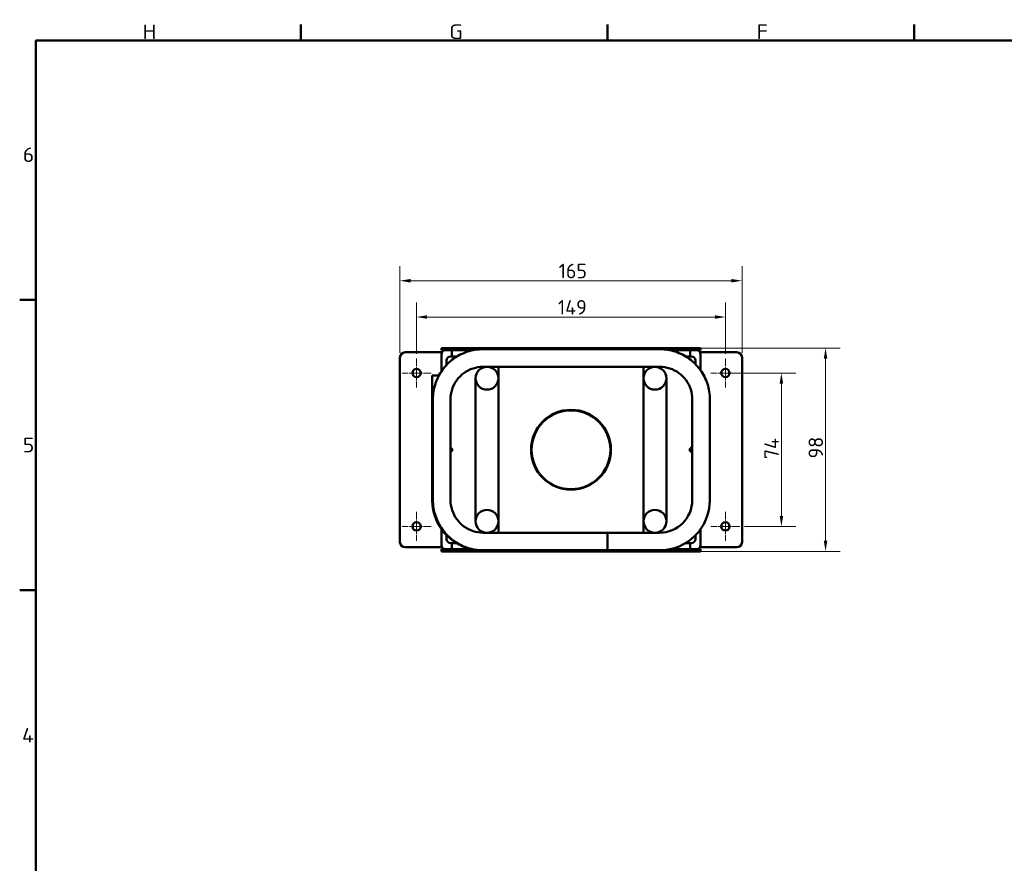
# Model space of a CAD drawing. Header units: millimetres. Extents: x 17 to 1977, y -74 to 835.
# Tile 2 of 5: x 17 to 492, y 428 to 835. Entities that reach past the tile are written whole.
import ezdxf

# ---------------------------------------------------------------- set-up
doc = ezdxf.new("R2010")
doc.units = ezdxf.units.MM
doc.header["$LTSCALE"] = 2
doc.linetypes.add('CHAIN', pattern=[0.3543, 0.2362, -0.0295, 0.0591, -0.0295])
for name, color, linetype, lineweight in [('Bemaßung', 7, 'Continuous', 15), ('Mittelpunktmarkierung', 7, 'Continuous', 20), ('Rahmen', 7, 'Continuous', 50), ('Sichtbar', 7, 'Continuous', 50), ('Symbol', 7, 'Continuous', 18)]:
    doc.layers.add(name, color=color, linetype=linetype, lineweight=lineweight)
doc.styles.add('PohlCon Text gedehnt 110%', font='isocpeur.ttf', dxfattribs={"width": 1.1})
doc.styles.add('PohlCon Text normal (DIN)', font='isocpeur.ttf')
doc.dimstyles.new('POHLCON (DIN)', dxfattribs={"dimscale": 2, "dimtxt": 3.5, "dimasz": 2.55, "dimexe": 3.5, "dimexo": 1.1, "dimgap": 0.6, "dimtad": 1, "dimrnd": 1e-08, "dimtxsty": 'PohlCon Text normal (DIN)', "dimcen": 0.09, "dimdle": 10, "dimclrd": 256, "dimclre": 256, "dimclrt": 256, "dimadec": 1, "dimazin": 2, "dimtfac": 0.771429, "dimtmove": 0, "dimatfit": 3, "dimfxl": 1, "dimtolj": 1, "dimlwd": -1, "dimlwe": -1, "dimarcsym": 0})

# ---------------------------------------------------------------- blocks, each defined once
blk = doc.blocks.new('Ränder Vorgaberahmen')
at = {"layer": 'Rahmen'}
for p, q in [((76.44, 412.5), (76.44, 416.4)), ((150.38, 412.5), (150.38, 416.4)), ((224.31, 412.5), (224.31, 416.4)), ((12.5, 350), (8.6, 350)), ((12.5, 280), (8.6, 280))]:
    blk.add_line(p, q, dxfattribs=at)
at = {"layer": 'Rahmen', "flags": 128}
blk.add_lwpolyline([(12.5, 7.5), (12.5, 412.5), (586.5, 412.5), (586.5, 7.5), (12.5, 7.5)], dxfattribs=at)
at = {"layer": 'Symbol', "char_height": 3.5, "attachment_point": 7, "style": 'PohlCon Text gedehnt 110%'}
for s, insert in [('H', (38.26, 412.9)), ('G', (112.2, 412.9)), ('F', (186.33, 412.9)), ('6', (9.33, 383.25)), ('5', (9.33, 313.25)), ('4', (9.15, 243.25))]:
    blk.add_mtext(s, dxfattribs=dict(at, insert=insert))
blk = doc.blocks.new('*D17')
at = {"layer": 'Bemaßung', "transparency": 16777216}
for p, q in [((208.63, 673.92), (208.63, 698.72)), ((357.63, 673.92), (357.63, 698.72)), ((213.73, 691.72), (352.53, 691.72))]:
    blk.add_line(p, q, dxfattribs=at)
for points in [[(213.73, 692.57), (213.73, 690.87), (208.63, 691.72)], [(352.53, 692.57), (352.53, 690.87), (357.63, 691.72)]]:
    blk.add_solid(points, dxfattribs=at)
at = {"layer": 'Defpoints', "color": 0, "transparency": 16777216}
for p in [(357.63, 691.72), (208.63, 671.72), (357.63, 671.72)]:
    blk.add_point(p, dxfattribs=at)
at = {"layer": 'Bemaßung', "transparency": 16777216, "insert": (276.83, 699.92), "char_height": 7, "attachment_point": 1, "style": 'PohlCon Text normal (DIN)'}
blk.add_mtext('\\A1;149', dxfattribs=at)
blk = doc.blocks.new('*D18')
at = {"layer": 'Bemaßung', "transparency": 16777216}
for p, q in [((359.83, 664.72), (391.63, 664.72)), ((384.63, 659.62), (384.63, 595.82)), ((366.83, 590.72), (391.63, 590.72))]:
    blk.add_line(p, q, dxfattribs=at)
for points in [[(383.78, 659.62), (385.48, 659.62), (384.63, 664.72)], [(383.78, 595.82), (385.48, 595.82), (384.63, 590.72)]]:
    blk.add_solid(points, dxfattribs=at)
at = {"layer": 'Defpoints', "color": 0, "transparency": 16777216}
for p in [(357.63, 664.72), (364.63, 590.72), (384.63, 590.72)]:
    blk.add_point(p, dxfattribs=at)
at = {"layer": 'Bemaßung', "transparency": 16777216, "insert": (376.43, 623.17), "char_height": 7, "attachment_point": 1, "rotation": 90, "style": 'PohlCon Text normal (DIN)'}
blk.add_mtext('\\A1;74', dxfattribs=at)
blk = doc.blocks.new('*D19')
at = {"layer": 'Bemaßung', "transparency": 16777216}
for p, q in [((200.63, 674.42), (200.63, 716.22)), ((365.63, 674.42), (365.63, 716.22)), ((205.73, 709.22), (360.53, 709.22))]:
    blk.add_line(p, q, dxfattribs=at)
for points in [[(205.73, 710.07), (205.73, 708.37), (200.63, 709.22)], [(360.53, 710.07), (360.53, 708.37), (365.63, 709.22)]]:
    blk.add_solid(points, dxfattribs=at)
at = {"layer": 'Defpoints', "color": 0, "transparency": 16777216}
for p in [(365.63, 709.22), (200.63, 672.22), (365.63, 672.22)]:
    blk.add_point(p, dxfattribs=at)
at = {"layer": 'Bemaßung', "transparency": 16777216, "insert": (277.18, 717.42), "char_height": 7, "attachment_point": 1, "style": 'PohlCon Text normal (DIN)'}
blk.add_mtext('\\A1;165', dxfattribs=at)
blk = doc.blocks.new('*D20')
at = {"layer": 'Bemaßung', "transparency": 16777216}
for p, q in [((345.33, 676.72), (412.93, 676.72)), ((405.93, 671.62), (405.93, 583.82)), ((345.33, 578.72), (412.93, 578.72))]:
    blk.add_line(p, q, dxfattribs=at)
for points in [[(405.08, 671.62), (406.78, 671.62), (405.93, 676.72)], [(405.08, 583.82), (406.78, 583.82), (405.93, 578.72)]]:
    blk.add_solid(points, dxfattribs=at)
at = {"layer": 'Defpoints', "color": 0, "transparency": 16777216}
for p in [(343.13, 676.72), (343.13, 578.72), (405.93, 578.72)]:
    blk.add_point(p, dxfattribs=at)
at = {"layer": 'Bemaßung', "transparency": 16777216, "insert": (397.73, 623.52), "char_height": 7, "attachment_point": 1, "rotation": 90, "style": 'PohlCon Text normal (DIN)'}
blk.add_mtext('\\A1;98', dxfattribs=at)

msp = doc.modelspace()

# ---------------------------------------------------------------- linework, layer by layer
at = {"layer": 'Mittelpunktmarkierung', "linetype": 'CHAIN', "ltscale": 7.778352}
for p, q in [((208.633, 671.717), (208.633, 657.717)), ((357.633, 671.717), (357.633, 657.717)), ((215.633, 664.717), (201.633, 664.717)), ((364.633, 664.717), (350.633, 664.717)), ((208.633, 597.717), (208.633, 583.717)), ((357.633, 597.717), (357.633, 583.717)), ((215.633, 590.717), (201.633, 590.717)), ((364.633, 590.717), (350.633, 590.717))]:
    msp.add_line(p, q, dxfattribs=at)
at = {"layer": 'Sichtbar'}
for p, q in [((203.133, 674.717), (218.633, 674.717)), ((220.633, 674.717), (218.633, 674.717)), ((220.633, 676.717), (223.133, 676.717)), ((220.633, 676.717), (220.633, 675.717)), ((222.633, 675.717), (220.633, 675.717)), ((220.633, 674.717), (220.633, 673.717)), ((220.633, 674.717), (220.901, 674.717)), ((221.633, 675.717), (221.633, 675.449)), ((225.633, 675.717), (222.633, 675.717)), ((343.133, 676.717), (223.133, 676.717)), ((235.822, 675.717), (223.133, 675.717)), ((225.633, 675.717), (235.822, 675.717)), ((225.633, 672.717), (225.633, 675.717)), ((225.633, 672.717), (225.633, 675.717)), ((240.709, 676.217), (325.945, 676.217)), ((343.133, 675.717), (330.831, 675.717)), ((330.831, 675.717), (340.633, 675.717)), ((340.633, 675.717), (340.633, 672.717)), ((340.633, 675.717), (340.633, 672.717)), ((343.633, 675.717), (340.633, 675.717)), ((343.133, 676.717), (345.633, 676.717)), ((345.633, 675.717), (343.633, 675.717)), ((344.633, 675.449), (344.633, 675.717)), ((345.633, 674.717), (345.365, 674.717)), ((345.633, 675.717), (345.633, 676.717)), ((347.633, 674.717), (345.633, 674.717)), ((345.633, 673.717), (345.633, 674.717)), ((347.633, 674.717), (363.133, 674.717)), ((200.633, 583.217), (200.633, 672.217)), ((220.633, 673.717), (220.633, 665.495)), ((223.133, 670.717), (223.133, 668.629)), ((228.191, 672.717), (225.133, 672.717)), ((341.133, 672.717), (338.463, 672.717)), ((343.133, 669.029), (343.133, 670.717)), ((345.633, 666.055), (345.633, 673.717)), ((365.633, 672.217), (365.633, 583.217)), ((240.709, 667.717), (325.945, 667.717)), ((248.133, 667.717), (248.133, 662.217)), ((318.133, 662.217), (318.133, 667.717)), ((219.413, 663.467), (216.133, 663.467)), ((216.133, 603.467), (216.133, 663.467)), ((237.133, 662.217), (237.133, 637.217)), ((248.133, 648.115), (248.133, 662.217)), ((318.133, 662.217), (318.133, 648.115)), ((329.133, 637.217), (329.133, 662.217)), ((216.52, 603.467), (216.52, 651.967)), ((225.02, 603.467), (225.02, 651.967)), ((341.633, 651.967), (341.633, 603.467)), ((350.133, 651.967), (350.133, 603.467)), ((248.133, 648.115), (248.133, 607.32)), ((318.133, 607.32), (318.133, 648.115)), ((237.133, 637.217), (237.133, 618.217)), ((329.133, 637.217), (329.133, 618.217)), ((225.02, 628.83), (226.133, 627.717)), ((226.133, 627.717), (225.02, 626.604)), ((340.133, 627.717), (341.633, 629.217)), ((341.633, 626.217), (340.133, 627.717)), ((237.133, 618.217), (237.133, 593.217)), ((329.133, 593.217), (329.133, 618.217)), ((248.133, 593.217), (248.133, 607.32)), ((318.133, 607.32), (318.133, 593.217)), ((220.633, 589.396), (220.633, 581.717)), ((248.133, 593.217), (248.133, 587.717)), ((318.133, 587.717), (318.133, 593.217)), ((345.633, 581.717), (345.633, 589.396)), ((223.133, 586.423), (223.133, 584.717)), ((300.767, 587.717), (240.769, 587.717)), ((325.883, 587.717), (300.767, 587.717)), ((343.133, 584.717), (343.133, 586.423)), ((218.633, 580.717), (203.133, 580.717)), ((218.633, 580.717), (220.633, 580.717)), ((220.633, 581.717), (220.633, 580.717)), ((220.633, 580.717), (220.901, 580.717)), ((220.633, 579.717), (222.633, 579.717)), ((220.633, 579.717), (220.633, 578.717)), ((221.633, 579.985), (221.633, 579.717)), ((222.633, 579.717), (225.633, 579.717)), ((223.133, 579.717), (235.484, 579.717)), ((225.133, 582.717), (227.833, 582.717)), ((225.633, 579.717), (225.633, 582.717)), ((225.633, 579.717), (225.633, 582.717)), ((235.484, 579.717), (225.633, 579.717)), ((330.782, 579.717), (343.133, 579.717)), ((340.633, 579.717), (330.782, 579.717)), ((338.433, 582.717), (341.133, 582.717)), ((340.633, 582.717), (340.633, 579.717)), ((340.633, 582.717), (340.633, 579.717)), ((340.633, 579.717), (343.633, 579.717)), ((343.633, 579.717), (345.633, 579.717)), ((344.633, 579.717), (344.633, 579.985)), ((345.633, 580.717), (345.365, 580.717)), ((345.633, 580.717), (345.633, 581.717)), ((345.633, 580.717), (347.633, 580.717)), ((345.633, 578.717), (345.633, 579.717)), ((363.133, 580.717), (347.633, 580.717)), ((223.133, 578.717), (220.633, 578.717)), ((223.133, 578.717), (343.133, 578.717)), ((240.769, 579.217), (240.383, 579.217)), ((300.767, 579.217), (240.769, 579.217)), ((325.883, 579.217), (300.767, 579.217)), ((345.633, 578.717), (343.133, 578.717))]:
    msp.add_line(p, q, dxfattribs=at)
for centre, radius in [((208.633, 664.717), 2), ((242.633, 662.217), 5.5), ((323.633, 662.217), 5.5), ((357.633, 664.717), 2), ((283.133, 627.717), 19.25), ((283.133, 627.717), 19), ((242.633, 593.217), 5.5), ((323.633, 593.217), 5.5), ((208.633, 590.717), 2), ((357.633, 590.717), 2)]:
    msp.add_circle(centre, radius, dxfattribs=at)
for centre, radius, start, end in [((203.133, 672.217), 2.5, 90, 180), ((222.633, 673.717), 2, 90, 180), ((343.633, 673.717), 2, 0, 90), ((363.133, 672.217), 2.5, 0, 90), ((225.133, 670.717), 2, 90, 180), ((341.133, 670.717), 2, 0, 90), ((240.383, 603.467), 24.25, 180, 270), ((325.883, 603.467), 24.25, 270, 0), ((325.883, 603.467), 15.75, 270, 0), ((225.133, 584.717), 2, 180, 270), ((341.133, 584.717), 2, 270, 0), ((203.133, 583.217), 2.5, 180, 270), ((222.633, 581.717), 2, 180, 270), ((343.633, 581.717), 2, 270, 0), ((363.133, 583.217), 2.5, 270, 0)]:
    msp.add_arc(centre, radius, start, end, dxfattribs=at)
msp.add_ellipse((300.767, 583.467), major_axis=(0, 4.25), ratio=0.0087265, dxfattribs=at)
for points, knots in [([(216.52, 651.967), (216.52, 654.505), (216.921, 657.043), (218.485, 661.872), (219.648, 664.162), (222.624, 668.271), (224.437, 670.089), (228.535, 673.076), (230.82, 674.244), (235.64, 675.815), (238.174, 676.217), (240.709, 676.217)], [1.5707963, 1.5707963, 1.5707963, 1.5707963, 1.8849556, 1.8849556, 2.1991149, 2.1991149, 2.5132741, 2.5132741, 2.8274334, 2.8274334, 3.1415927, 3.1415927, 3.1415927, 3.1415927]), ([(325.945, 676.217), (328.479, 676.217), (331.013, 675.815), (335.833, 674.244), (338.118, 673.076), (342.217, 670.089), (344.029, 668.271), (347.005, 664.162), (348.169, 661.872), (349.733, 657.043), (350.133, 654.505), (350.133, 651.967)], [3.1415927, 3.1415927, 3.1415927, 3.1415927, 3.4557519, 3.4557519, 3.7699112, 3.7699112, 4.0840704, 4.0840704, 4.3982297, 4.3982297, 4.712389, 4.712389, 4.712389, 4.712389]), ([(225.02, 651.967), (225.02, 653.618), (225.281, 655.268), (226.298, 658.408), (227.054, 659.896), (228.986, 662.564), (230.163, 663.744), (232.821, 665.682), (234.303, 666.439), (237.426, 667.457), (239.067, 667.717), (240.709, 667.717)], [1.5707963, 1.5707963, 1.5707963, 1.5707963, 1.8849556, 1.8849556, 2.1991149, 2.1991149, 2.5132741, 2.5132741, 2.8274334, 2.8274334, 3.1415927, 3.1415927, 3.1415927, 3.1415927]), ([(325.945, 667.717), (327.586, 667.717), (329.228, 667.457), (332.351, 666.439), (333.832, 665.682), (336.49, 663.744), (337.667, 662.564), (339.6, 659.896), (340.356, 658.408), (341.373, 655.268), (341.633, 653.618), (341.633, 651.967)], [3.1415927, 3.1415927, 3.1415927, 3.1415927, 3.4557519, 3.4557519, 3.7699112, 3.7699112, 4.0840704, 4.0840704, 4.3982297, 4.3982297, 4.712389, 4.712389, 4.712389, 4.712389]), ([(240.769, 579.217), (238.23, 579.217), (235.691, 579.62), (230.861, 581.189), (228.57, 582.356), (224.462, 585.341), (222.644, 587.159), (219.659, 591.268), (218.492, 593.559), (216.922, 598.389), (216.52, 600.928), (216.52, 603.467)], [6.2831853, 6.2831853, 6.2831853, 6.2831853, 6.5973446, 6.5973446, 6.9115038, 6.9115038, 7.2256631, 7.2256631, 7.5398224, 7.5398224, 7.8539816, 7.8539816, 7.8539816, 7.8539816]), ([(240.769, 587.717), (239.12, 587.717), (237.471, 587.979), (234.334, 588.998), (232.847, 589.756), (230.178, 591.695), (228.997, 592.875), (227.059, 595.544), (226.301, 597.032), (225.281, 600.169), (225.02, 601.818), (225.02, 603.467)], [6.2831853, 6.2831853, 6.2831853, 6.2831853, 6.5973446, 6.5973446, 6.9115038, 6.9115038, 7.2256631, 7.2256631, 7.5398224, 7.5398224, 7.8539816, 7.8539816, 7.8539816, 7.8539816])]:
    msp.add_open_spline(points, degree=3, knots=knots, dxfattribs=at)

# ---------------------------------------------------------------- block references
at = {"xscale": 2, "yscale": 2, "zscale": 2}
msp.add_blockref('Ränder Vorgaberahmen', (0, 0), dxfattribs=at)

# ---------------------------------------------------------------- dimensions: what is measured, and where the dimension line sits
at = {"layer": 'Bemaßung'}
dim = msp.add_linear_dim(base=(365.633, 709.217), p1=(200.633, 672.217), p2=(365.633, 672.217), dimstyle='POHLCON (DIN)', override={"dimgap": 0.6, "dimdec": 2, "dimtol": 0, "dimlim": 0, "dimtp": 0, "dimtm": 0, "dimtdec": 2, "dimtofl": 0, "dimatfit": 1}, dxfattribs=at)
dim.commit()
dim.dimension.update_dxf_attribs({"geometry": '*D19', "text_midpoint": (283.133, 709.217), "dimtype": 160})
for base, p1, p2, angle, picture, middle in [((357.633, 691.717), (208.633, 671.717), (357.633, 671.717), 180, '*D17', (283.133, 691.717)), ((405.929, 578.717), (343.133, 676.717), (343.133, 578.717), 90, '*D20', (405.929, 627.717)), ((384.633, 590.717), (357.633, 664.717), (364.633, 590.717), 90, '*D18', (384.633, 627.717))]:
    dim = msp.add_linear_dim(base=base, p1=p1, p2=p2, angle=angle, dimstyle='POHLCON (DIN)', override={"dimgap": 0.6, "dimdec": 2, "dimtol": 0, "dimlim": 0, "dimtp": 0, "dimtm": 0, "dimtdec": 2, "dimtofl": 0, "dimatfit": 1}, dxfattribs=at)
    dim.commit()
    dim.dimension.update_dxf_attribs({"geometry": picture, "text_midpoint": middle, "dimtype": 160})

doc.saveas('drawing.dxf')
